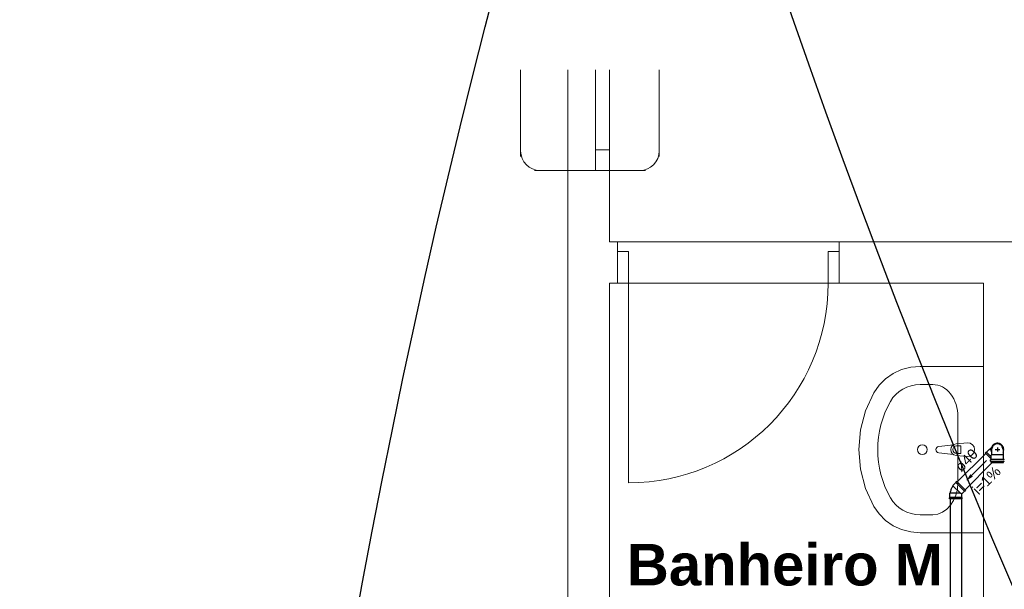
# Model space of a CAD drawing. Header units: millimetres. Extents: x -27714 to -5776, y 5810 to 9208.
# Tile 69 of 256: x -25557 to -25543, y 7032 to 7040. Entities that reach past the tile are written whole.
import ezdxf

# ---------------------------------------------------------------- set-up
doc = ezdxf.new("R2010")
doc.units = ezdxf.units.MM
for name, color, linetype in [('HIDRO', 5, 'Continuous'), ('Simbolos', 5, 'Continuous'), ('Simbolos_int', 2, 'Continuous'), ('TEXTO', 7, 'Continuous'), ('TEXTO @ 100', 7, 'Continuous'), ('TEXTO @ 20', 7, 'Continuous'), ('TEXTO @ 200', 7, 'Continuous'), ('TEXTO @ 25', 7, 'Continuous'), ('TQ-Sentido conduto', 9, 'Continuous')]:
    doc.layers.add(name, color=color, linetype=linetype)
doc.layers.add('TQ-Condutos', color=3, linetype='Continuous', lineweight=30)
doc.layers.add('TQ-Textos conduto', color=7, linetype='Continuous', lineweight=25)
doc.styles.add('Arial', font='arial.ttf')
doc.styles.add('ArialN', font='arialbd.ttf')

# ---------------------------------------------------------------- blocks, each defined once
blk = doc.blocks.new('SIMBOLO NOMENCLATURA')
at = {"linetype": 'Continuous'}
blk.add_circle((-30, 0), 30, dxfattribs=at)
blk = doc.blocks.new('*U147')
at = {"layer": 'TEXTO @ 100', "linetype": 'Continuous', "xscale": 20, "yscale": 20, "zscale": 20}
blk.add_blockref('SIMBOLO NOMENCLATURA', (-25314.228, 7009.918), dxfattribs=at)
at = {"layer": 'TEXTO @ 20', "linetype": 'Continuous', "xscale": 4, "yscale": 4, "zscale": 4}
blk.add_blockref('SIMBOLO NOMENCLATURA', (-25314.228, 7009.918), dxfattribs=at)
at = {"layer": 'TEXTO @ 200', "linetype": 'Continuous', "xscale": 40, "yscale": 40, "zscale": 40}
blk.add_blockref('SIMBOLO NOMENCLATURA', (-25314.228, 7009.918), dxfattribs=at)
at = {"layer": 'TEXTO @ 25', "linetype": 'Continuous', "xscale": 5, "yscale": 5, "zscale": 5}
blk.add_blockref('SIMBOLO NOMENCLATURA', (-25314.228, 7009.918), dxfattribs=at)
blk = doc.blocks.new('*U151')
at = {"layer": 'TEXTO @ 100', "linetype": 'Continuous', "xscale": 20, "yscale": 20, "zscale": 20}
blk.add_blockref('SIMBOLO NOMENCLATURA', (-25312.564, 7079.25), dxfattribs=at)
at = {"layer": 'TEXTO @ 20', "linetype": 'Continuous', "xscale": 4, "yscale": 4, "zscale": 4}
blk.add_blockref('SIMBOLO NOMENCLATURA', (-25312.564, 7079.25), dxfattribs=at)
at = {"layer": 'TEXTO @ 200', "linetype": 'Continuous', "xscale": 40, "yscale": 40, "zscale": 40}
blk.add_blockref('SIMBOLO NOMENCLATURA', (-25312.564, 7079.25), dxfattribs=at)
at = {"layer": 'TEXTO @ 25', "linetype": 'Continuous', "xscale": 5, "yscale": 5, "zscale": 5}
blk.add_blockref('SIMBOLO NOMENCLATURA', (-25312.564, 7079.25), dxfattribs=at)
blk = doc.blocks.new('*U155')
at = {"layer": 'TEXTO @ 200', "linetype": 'Continuous', "xscale": 40, "yscale": 40, "zscale": 40}
blk.add_blockref('SIMBOLO NOMENCLATURA', (-23654.527, 7584.979), dxfattribs=at)
blk = doc.blocks.new('*U159')
at = {"layer": 'TEXTO @ 200', "linetype": 'Continuous', "xscale": 40, "yscale": 40, "zscale": 40}
blk.add_blockref('SIMBOLO NOMENCLATURA', (-23783.068, 7189.489), dxfattribs=at)

msp = doc.modelspace()

# ---------------------------------------------------------------- hatches: boundary and pattern name
at = {"layer": 'TQ-Sentido conduto', "linetype": 'Continuous'}
msp.add_hatch(color=256, dxfattribs=at).paths.add_polyline_path([(-25543.4977, 7033.3683), (-25543.4111, 7033.4183), (-25543.4477, 7033.4549)])

# ---------------------------------------------------------------- linework, layer by layer
at = {"color": 83, "linetype": 'Continuous', "lineweight": 0}
for p, q in [((-25549.9377, 7039.2902), (-25549.9377, 7038.0371)), ((-25549.2563, 7025.8097), (-25549.2563, 7039.2902)), ((-25548.6563, 7039.2902), (-25548.6563, 7036.8097)), ((-25547.9377, 7038.0371), (-25547.9377, 7039.2902)), ((-25549.7377, 7037.8371), (-25548.1377, 7037.8371)), ((-25548.6563, 7036.8097), (-25537.2563, 7036.8097))]:
    msp.add_line(p, q, dxfattribs=at)
at = {"color": 7, "linetype": 'Continuous', "lineweight": 0}
for p, q in [((-25549.9377, 7039.2902), (-25549.9377, 7038.1171)), ((-25549.2563, 7039.2902), (-25549.2563, 7025.8097)), ((-25548.8563, 7037.8351), (-25548.8563, 7039.2902)), ((-25548.6563, 7036.8097), (-25548.6563, 7039.2902)), ((-25547.9377, 7039.2902), (-25547.9377, 7038.1171)), ((-25548.8563, 7038.1351), (-25548.6563, 7038.1351)), ((-25548.2177, 7037.8371), (-25549.6577, 7037.8371)), ((-25548.6563, 7037.8351), (-25549.2563, 7037.8351)), ((-25548.6563, 7037.8351), (-25549.2563, 7037.8351)), ((-25548.5387, 7036.8097), (-25548.6563, 7036.8097)), ((-25548.5387, 7036.8097), (-25548.6563, 7036.8097)), ((-25548.5387, 7036.2097), (-25548.5387, 7036.8097)), ((-25548.5387, 7036.2097), (-25548.5387, 7036.8097)), ((-25545.3387, 7036.8097), (-25545.1907, 7036.8097)), ((-25545.3387, 7036.2097), (-25545.3387, 7036.8097)), ((-25545.3387, 7036.2097), (-25545.3387, 7036.8097)), ((-25540.6496, 7036.8097), (-25545.3387, 7036.8097)), ((-25548.3787, 7036.6697), (-25548.5387, 7036.6697)), ((-25548.3787, 7036.6697), (-25548.3787, 7033.3297)), ((-25545.3387, 7036.6697), (-25545.4987, 7036.6697)), ((-25545.4987, 7036.6697), (-25545.4987, 7036.2097)), ((-25548.5387, 7036.2097), (-25548.6563, 7036.2097)), ((-25548.3787, 7036.2097), (-25548.6563, 7036.2097)), ((-25545.4987, 7036.2097), (-25543.2563, 7036.2097)), ((-25545.3387, 7036.2097), (-25545.1907, 7036.2097))]:
    msp.add_line(p, q, dxfattribs=at)
at = {"color": 83, "linetype": 'Continuous', "lineweight": 0}
msp.add_lwpolyline([(-25548.6563, 7036.2097), (-25548.6563, 7025.8097), (-25543.2563, 7025.8097), (-25543.2563, 7036.2097)], close=True, dxfattribs=at)
at = {"color": 7, "linetype": 'Continuous', "lineweight": 0}
for points in [[(-25548.6563, 7025.8097), (-25548.6563, 7036.2097)], [(-25543.2563, 7036.2097), (-25543.2563, 7025.8097)]]:
    msp.add_lwpolyline(points, dxfattribs=at)
for centre, radius, start, end in [((-25549.6577, 7038.1171), 0.28, 180, 270), ((-25548.2177, 7038.1171), 0.28, 270, 0), ((-25548.3787, 7036.2097), 2.88, 270, 0)]:
    msp.add_arc(centre, radius, start, end, dxfattribs=at)
at = {"layer": 'HIDRO', "linetype": 'Continuous', "lineweight": 0}
for p, q in [((-25544.5603, 7034.9077), (-25544.4382, 7034.9637)), ((-25544.4382, 7034.9637), (-25544.3076, 7034.9981)), ((-25544.3076, 7034.9981), (-25544.1727, 7035.0097)), ((-25544.1727, 7035.0097), (-25543.2563, 7035.0097)), ((-25543.2563, 7035.0097), (-25543.2563, 7032.6097)), ((-25544.7638, 7034.7383), (-25544.67, 7034.8317)), ((-25544.67, 7034.8317), (-25544.5603, 7034.9077)), ((-25544.8387, 7034.6304), (-25544.7638, 7034.7383)), ((-25543.9894, 7034.7488), (-25544.1727, 7034.7488)), ((-25544.9585, 7034.3696), (-25544.8387, 7034.6304)), ((-25545.0317, 7034.0935), (-25544.9585, 7034.3696)), ((-25543.6256, 7034.285), (-25543.6256, 7033.3344)), ((-25545.0563, 7033.8097), (-25545.0317, 7034.0935)), ((-25545.0317, 7033.5258), (-25545.0563, 7033.8097)), ((-25543.9032, 7033.8541), (-25543.6915, 7033.8806)), ((-25543.6534, 7033.8937), (-25543.4856, 7033.9097)), ((-25543.5852, 7033.8641), (-25543.6447, 7033.8641)), ((-25543.5852, 7033.7553), (-25543.5852, 7033.8641)), ((-25543.6915, 7033.7388), (-25543.9032, 7033.7653)), ((-25543.4856, 7033.7097), (-25543.6534, 7033.7257)), ((-25543.6447, 7033.7553), (-25543.5852, 7033.7553)), ((-25544.9585, 7033.2498), (-25545.0317, 7033.5258)), ((-25544.8387, 7032.989), (-25544.9585, 7033.2498)), ((-25544.7638, 7032.8811), (-25544.8387, 7032.989)), ((-25544.67, 7032.7876), (-25544.7638, 7032.8811)), ((-25543.9894, 7032.8706), (-25544.1727, 7032.8706)), ((-25544.5603, 7032.7117), (-25544.67, 7032.7876)), ((-25544.4382, 7032.6556), (-25544.5603, 7032.7117)), ((-25544.3076, 7032.6213), (-25544.4382, 7032.6556)), ((-25544.1727, 7032.6097), (-25544.3076, 7032.6213)), ((-25543.2563, 7032.6097), (-25544.1727, 7032.6097))]:
    msp.add_line(p, q, dxfattribs=at)
msp.add_circle((-25544.1383, 7033.8097), 0.07, dxfattribs=at)
for centre, radius, start, end in [((-25543.8976, 7033.8097), 0.0447, 97.13892, 262.86108), ((-25543.6458, 7033.8097), 0.0843, 95.16961, 264.83037), ((-25543.6447, 7033.8097), 0.0544, 90, 270), ((-25543.4856, 7033.8097), 0.1, 270, 90)]:
    msp.add_arc(centre, radius, start, end, dxfattribs=at)
for centre, major_axis, ratio, start_param, end_param in [((-25544.1727, 7034.2851), (0.4848, 0), 0.9565217, 1.570796, 2.6446177), ((-25543.9894, 7034.2845), (0, -0.4643), 0.7836457, 1.5707961, 3.1415931), ((-25543.2563, 7033.8097), (1.5273, 0), 0.9565217, 2.6446177, 3.6385672), ((-25543.9894, 7033.3349), (0, -0.4643), 0.7836457, 0, 1.5707961), ((-25544.1727, 7033.3343), (0.4848, 0), 0.9565217, 3.6385672, 4.712389)]:
    msp.add_ellipse(centre, major_axis=major_axis, ratio=ratio, start_param=start_param, end_param=end_param, dxfattribs=at)
at = {"layer": 'Simbolos'}
for p, q in [((-25543.2142, 7033.7752), (-25543.1717, 7033.8176)), ((-25543.1717, 7033.8176), (-25543.1649, 7033.8176)), ((-25543.1423, 7033.8403), (-25543.1649, 7033.8176)), ((-25543.1388, 7033.8097), (-25543.1387, 7033.7706)), ((-25542.9739, 7033.8097), (-25542.9739, 7033.7706)), ((-25543.2311, 7033.7639), (-25543.2198, 7033.7751)), ((-25543.2311, 7033.7639), (-25543.1445, 7033.6773)), ((-25543.2198, 7033.7751), (-25543.2142, 7033.7752)), ((-25543.1445, 7033.7277), (-25543.1387, 7033.7335)), ((-25543.1445, 7033.6709), (-25543.1445, 7033.7277)), ((-25543.1387, 7033.7706), (-25543.1387, 7033.7335)), ((-25542.9739, 7033.7706), (-25542.9739, 7033.7335)), ((-25542.9681, 7033.7277), (-25542.9739, 7033.7335)), ((-25542.9681, 7033.6709), (-25542.9681, 7033.7277)), ((-25543.1565, 7033.6435), (-25543.1565, 7033.6626)), ((-25543.1536, 7033.6396), (-25543.1475, 7033.638)), ((-25543.1529, 7033.6666), (-25543.1482, 7033.667)), ((-25543.1446, 7033.6217), (-25543.1445, 7033.6341)), ((-25543.1446, 7033.6217), (-25542.9681, 7033.6217)), ((-25542.9681, 7033.6217), (-25542.9681, 7033.6341)), ((-25542.9591, 7033.6396), (-25542.9652, 7033.638)), ((-25542.9598, 7033.6666), (-25542.9645, 7033.667)), ((-25543.6544, 7033.335), (-25543.6968, 7033.2926)), ((-25543.6968, 7033.2926), (-25543.6968, 7033.2858)), ((-25543.643, 7033.352), (-25543.6544, 7033.3406)), ((-25543.6544, 7033.3406), (-25543.6544, 7033.335)), ((-25543.5141, 7033.223), (-25543.643, 7033.352)), ((-25543.7475, 7033.1157), (-25543.7435, 7033.1197)), ((-25543.7475, 7033.0997), (-25543.7475, 7033.1157)), ((-25543.5651, 7033.0997), (-25543.7475, 7033.0997)), ((-25543.7435, 7033.1797), (-25543.7387, 7033.1845)), ((-25543.7435, 7033.1197), (-25543.7435, 7033.1797)), ((-25543.531, 7033.2117), (-25543.5691, 7033.1736)), ((-25543.5691, 7033.1197), (-25543.5691, 7033.1736)), ((-25543.5651, 7033.1157), (-25543.5691, 7033.1197)), ((-25543.5651, 7033.0997), (-25543.5651, 7033.1157)), ((-25543.5254, 7033.2117), (-25543.531, 7033.2117)), ((-25543.5141, 7033.223), (-25543.5254, 7033.2117))]:
    msp.add_line(p, q, dxfattribs=at)
for points in [[(-25542.974, 7033.8097), (-25542.9752, 7033.824), (-25542.979, 7033.8378), (-25542.985, 7033.8509), (-25542.9933, 7033.8626), (-25543.0034, 7033.8728), (-25543.0152, 7033.881), (-25543.0282, 7033.8871), (-25543.042, 7033.8908), (-25543.0563, 7033.892), (-25543.0706, 7033.8908), (-25543.0845, 7033.8871), (-25543.0975, 7033.881), (-25543.1093, 7033.8728), (-25543.1194, 7033.8626), (-25543.1276, 7033.8509), (-25543.1337, 7033.8378), (-25543.1374, 7033.824), (-25543.1387, 7033.8097)], [(-25543.1482, 7033.6669), (-25543.1475, 7033.667), (-25543.1469, 7033.6673), (-25543.1463, 7033.6676), (-25543.1458, 7033.668), (-25543.1454, 7033.6685), (-25543.145, 7033.669), (-25543.1448, 7033.6696), (-25543.1446, 7033.6703), (-25543.1445, 7033.6709)], [(-25542.9681, 7033.6709), (-25542.9681, 7033.6703), (-25542.9679, 7033.6696), (-25542.9676, 7033.669), (-25542.9673, 7033.6685), (-25542.9668, 7033.668), (-25542.9663, 7033.6676), (-25542.9657, 7033.6673), (-25542.9651, 7033.667), (-25542.9645, 7033.6669)], [(-25543.1529, 7033.6666), (-25543.1535, 7033.6664), (-25543.1541, 7033.6662), (-25543.1547, 7033.6659), (-25543.1552, 7033.6655), (-25543.1557, 7033.665), (-25543.156, 7033.6645), (-25543.1563, 7033.6639), (-25543.1565, 7033.6632), (-25543.1565, 7033.6626)], [(-25543.1565, 7033.6435), (-25543.1565, 7033.6429), (-25543.1564, 7033.6423), (-25543.1562, 7033.6418), (-25543.1559, 7033.6413), (-25543.1555, 7033.6408), (-25543.1551, 7033.6404), (-25543.1546, 7033.6401), (-25543.1541, 7033.6398), (-25543.1536, 7033.6396)], [(-25543.1445, 7033.6341), (-25543.1446, 7033.6347), (-25543.1447, 7033.6352), (-25543.1449, 7033.6358), (-25543.1452, 7033.6363), (-25543.1456, 7033.6368), (-25543.146, 7033.6372), (-25543.1464, 7033.6375), (-25543.147, 7033.6378), (-25543.1475, 7033.638)], [(-25542.9652, 7033.638), (-25542.9657, 7033.6378), (-25542.9662, 7033.6375), (-25542.9667, 7033.6372), (-25542.9671, 7033.6368), (-25542.9675, 7033.6363), (-25542.9678, 7033.6358), (-25542.968, 7033.6352), (-25542.9681, 7033.6347), (-25542.9681, 7033.6341)], [(-25542.9561, 7033.6626), (-25542.9562, 7033.6632), (-25542.9564, 7033.6639), (-25542.9566, 7033.6645), (-25542.957, 7033.665), (-25542.9574, 7033.6655), (-25542.9579, 7033.6659), (-25542.9585, 7033.6662), (-25542.9591, 7033.6664), (-25542.9598, 7033.6666)], [(-25542.9591, 7033.6396), (-25542.9586, 7033.6398), (-25542.958, 7033.6401), (-25542.9576, 7033.6404), (-25542.9571, 7033.6408), (-25542.9568, 7033.6413), (-25542.9565, 7033.6418), (-25542.9563, 7033.6423), (-25542.9562, 7033.6429), (-25542.9561, 7033.6435)], [(-25543.6968, 7033.2858), (-25543.7037, 7033.2756), (-25543.7102, 7033.2652), (-25543.7161, 7033.2544), (-25543.7213, 7033.2433), (-25543.7261, 7033.2319), (-25543.7302, 7033.2203), (-25543.7336, 7033.2085), (-25543.7365, 7033.1966), (-25543.7387, 7033.1845)]]:
    msp.add_lwpolyline(points, dxfattribs=at)
at = {"layer": 'Simbolos_int'}
for p, q in [((-25543.1649, 7033.8176), (-25543.147, 7033.7997)), ((-25543.0895, 7033.8097), (-25543.0209, 7033.8097)), ((-25543.0563, 7033.8418), (-25543.0563, 7033.7839)), ((-25543.2142, 7033.7752), (-25543.1446, 7033.7056)), ((-25542.9739, 7033.7335), (-25543.1387, 7033.7335)), ((-25542.9681, 7033.6673), (-25543.1445, 7033.6673)), ((-25542.9681, 7033.6371), (-25543.1445, 7033.6371)), ((-25543.5955, 7033.1845), (-25543.6968, 7033.2858)), ((-25543.6544, 7033.335), (-25543.531, 7033.2117)), ((-25543.5691, 7033.1197), (-25543.7435, 7033.1197)), ((-25543.7387, 7033.1845), (-25543.5955, 7033.1845)), ((-25543.5955, 7033.1845), (-25543.5839, 7033.1797)), ((-25543.5839, 7033.1797), (-25543.5691, 7033.1736))]:
    msp.add_line(p, q, dxfattribs=at)
for points in [[(-25542.9739, 7033.7706), (-25542.969, 7033.7833), (-25542.9661, 7033.7965), (-25542.9651, 7033.8101), (-25542.9662, 7033.8236), (-25542.9693, 7033.8369), (-25542.9743, 7033.8495), (-25542.9811, 7033.8613), (-25542.9896, 7033.8719), (-25542.9996, 7033.8811), (-25543.0109, 7033.8887), (-25543.0231, 7033.8946), (-25543.0361, 7033.8986), (-25543.0495, 7033.9006), (-25543.0631, 7033.9006), (-25543.0766, 7033.8986), (-25543.0896, 7033.8946), (-25543.1018, 7033.8887), (-25543.1131, 7033.8811), (-25543.123, 7033.8719), (-25543.1315, 7033.8613), (-25543.1384, 7033.8495), (-25543.1434, 7033.8369), (-25543.1465, 7033.8236), (-25543.1475, 7033.8101), (-25543.1466, 7033.7965), (-25543.1436, 7033.7833), (-25543.1387, 7033.7706)], [(-25542.9739, 7033.7706), (-25542.9698, 7033.7807), (-25542.967, 7033.7913), (-25542.9654, 7033.8021), (-25542.9652, 7033.8131), (-25542.9663, 7033.824), (-25542.9686, 7033.8347), (-25542.9722, 7033.845), (-25542.9771, 7033.8548), (-25542.9831, 7033.864), (-25542.9901, 7033.8724), (-25542.9981, 7033.8799), (-25543.0069, 7033.8863), (-25543.0164, 7033.8917), (-25543.0266, 7033.8959), (-25543.0371, 7033.8988), (-25543.0479, 7033.9005), (-25543.0588, 7033.9008), (-25543.0697, 7033.8999), (-25543.0805, 7033.8976), (-25543.0908, 7033.8941), (-25543.1007, 7033.8894), (-25543.1099, 7033.8835), (-25543.1184, 7033.8765), (-25543.1259, 7033.8686), (-25543.1325, 7033.8599), (-25543.1379, 7033.8504), (-25543.1422, 7033.8403)]]:
    msp.add_lwpolyline(points, dxfattribs=at)
at = {"layer": 'TQ-Condutos'}
for p, q in [((-25543.2232, 7033.7559), (-25543.6351, 7033.344)), ((-25543.1312, 7033.6217), (-25543.522, 7033.2309)), ((-25543.7363, 7033.0997), (-25543.7363, 7029.4316)), ((-25543.5763, 7033.0997), (-25543.5763, 7029.4316))]:
    msp.add_line(p, q, dxfattribs=at)
at = {"layer": 'TQ-Sentido conduto'}
msp.add_lwpolyline([(-25543.2149, 7033.6511), (-25543.4977, 7033.3683)], dxfattribs=at)

# ---------------------------------------------------------------- block references
at = {"layer": 'TEXTO'}
for name in ['*U155', '*U159', '*U151', '*U147']:
    msp.add_blockref(name, (0, 0), dxfattribs=at)

# ---------------------------------------------------------------- texts
at = {"color": 7, "lineweight": 0, "insert": (-25548.4039, 7032.4498), "char_height": 0.6, "width": 12.665854, "attachment_point": 1, "style": 'ArialN'}
msp.add_mtext('Banheiro M', dxfattribs=at)
at = {"layer": 'TQ-Textos conduto', "char_height": 0.15, "attachment_point": 8, "rotation": 45.00011, "line_spacing_factor": 0.6, "style": 'Arial'}
for s, insert, width in [('ø40', (-25543.4486, 7033.602), 0.722104), ('i=1%', (-25543.1587, 7033.312), 0.943445)]:
    msp.add_mtext(s, dxfattribs=dict(at, insert=insert, width=width))

doc.saveas('drawing.dxf')
